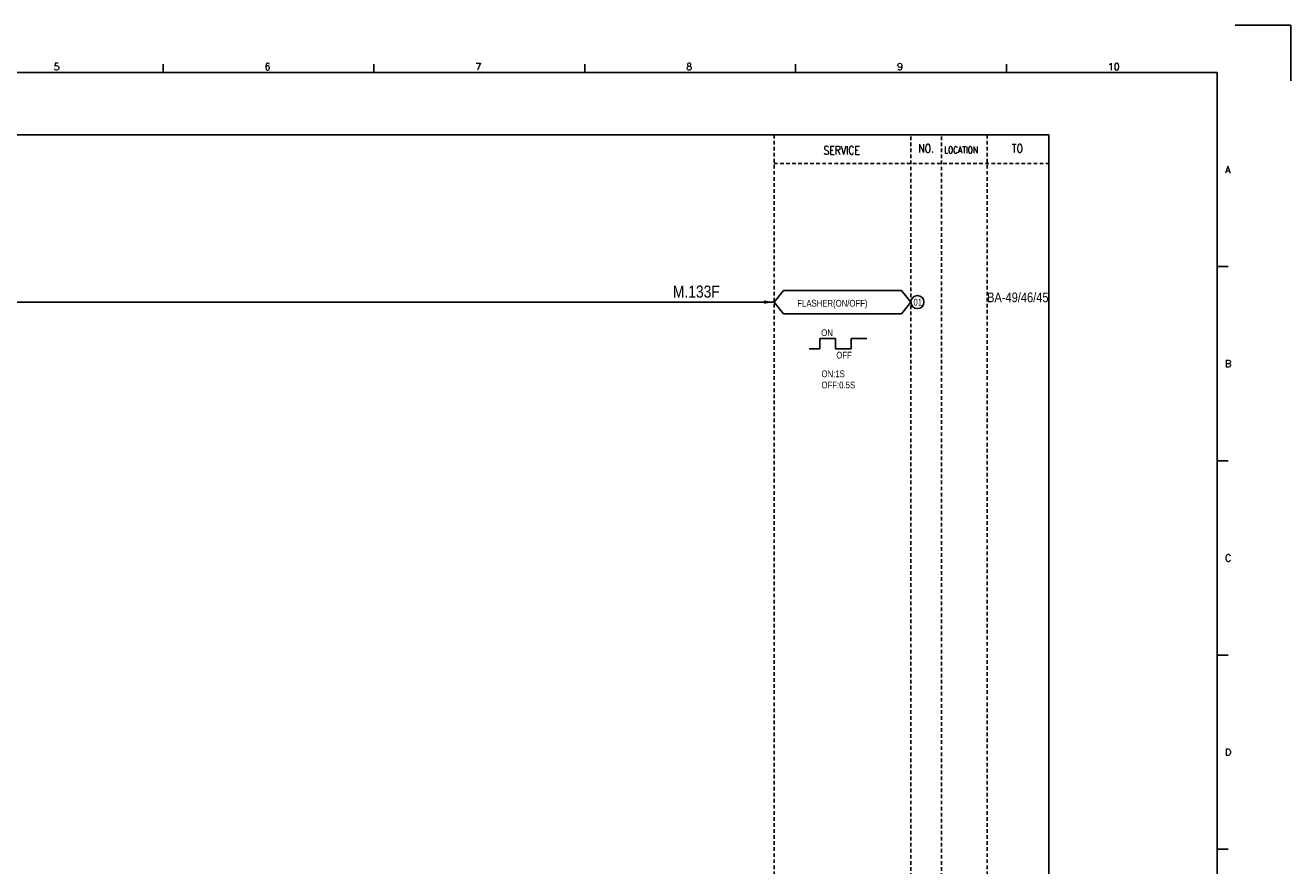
# Model space of a CAD drawing. Extents: x 1487 to 2453, y -138 to 544.
# Tile 3 of 3: x 1929 to 2453, y 196 to 544. Entities that reach past the tile are written whole.
import ezdxf
from ezdxf.enums import TextEntityAlignment as Align

# ---------------------------------------------------------------- set-up
doc = ezdxf.new("R2010")
doc.units = 0
doc.header["$MEASUREMENT"] = 0
doc.linetypes.add('HIDDEN', pattern=[4, 1.5, -1, 1.5])
doc.layers.get('0').update_dxf_attribs({"linetype": 'CONTINUOUS'})
doc.layers.get('Defpoints').update_dxf_attribs({"linetype": 'CONTINUOUS'})
for name, color, linetype in [('CON', 4, 'CONTINUOUS'), ('DCS', 7, 'CONTINUOUS'), ('HID', 2, 'HIDDEN'), ('圖框CON', 4, 'CONTINUOUS'), ('框線', 6, 'CONTINUOUS')]:
    doc.layers.add(name, color=color, linetype=linetype)
doc.styles.add('DAYUKP', font='complex', dxfattribs={"bigfont": 'DAYUKP.SHX'})
doc.styles.add('ROMANS', font='romans', dxfattribs={"width": 0.8})
doc.styles.add('style3', font='ARIALN.TTF')

# ---------------------------------------------------------------- blocks, each defined once
blk = doc.blocks.new('LEADER')
at = {"layer": 'CON'}
blk.add_solid([(0.85, -0.57), (0.85, -1.57), (3.85, -1.07)], dxfattribs=at)
blk = doc.blocks.new('1')
at = {"layer": 'Defpoints'}
blk.add_lwpolyline([(2189, 689.33), (2211.97, 689.33), (2211.97, 666.36)], dxfattribs=at)
at = {"layer": '圖框CON'}
for p, q in [((1745.08, 669.85), (1745.08, 673.29)), ((1832.37, 669.85), (1832.37, 673.29)), ((1919.66, 669.85), (1919.66, 673.29)), ((2006.95, 669.85), (2006.95, 673.29)), ((2094.24, 669.85), (2094.24, 673.29)), ((2186.14, 589.41), (2181.53, 589.41)), ((2186.14, 509.01), (2181.53, 509.01)), ((2186.14, 428.61), (2181.53, 428.61)), ((2186.14, 348.2), (2181.53, 348.2))]:
    blk.add_line(p, q, dxfattribs=at)
at = {"layer": '框線'}
for p, q in [((2181.53, 669.81), (1308.62, 669.81)), ((2181.53, 26.6), (2181.53, 669.81))]:
    blk.add_line(p, q, dxfattribs=at)
at = {"style": 'DAYUKP'}
for s, height, p in [('5', 2.87, (1699.8, 670.78)), ('6', 2.87, (1787.1, 670.78)), ('7', 2.87, (1874.39, 670.78)), ('8', 2.87, (1961.68, 670.78)), ('9', 2.87, (2048.97, 670.78)), ('10', 2.871, (2136.26, 670.78))]:
    blk.add_text(s, height=height, dxfattribs=at).set_placement(p)
for s, p in [('A', (2184.79, 629.6)), ('B', (2184.79, 549.2)), ('C', (2184.79, 468.8)), ('D', (2184.79, 388.39))]:
    blk.add_text(s, height=2.87, dxfattribs=at).set_placement(p, align=Align.MIDDLE_LEFT)

msp = doc.modelspace()

# ---------------------------------------------------------------- linework, layer by layer
at = {"layer": 'CON', "color": 6}
for p, q in [((2238.7, 429.45), (2242.6, 434.27)), ((2291.5, 434.27), (2242.6, 434.27)), ((2295.4, 429.45), (2291.5, 434.27)), ((2238.7, 429.45), (2242.6, 424.63)), ((2242.6, 424.63), (2291.5, 424.63)), ((2295.4, 429.45), (2291.5, 424.63))]:
    msp.add_line(p, q, dxfattribs=at)
at = {"layer": 'CON'}
for p, q in [((1793.5, 429.45), (2238.7, 429.45)), ((2257.68, 410.07), (2257.68, 414.44)), ((2257.68, 414.44), (2264.17, 414.44)), ((2257.68, 414.44), (2264.17, 414.44)), ((2264.17, 414.44), (2264.17, 410.07)), ((2270.66, 414.44), (2270.66, 410.07)), ((2270.66, 414.44), (2277.16, 414.44)), ((2270.66, 414.44), (2277.16, 414.44)), ((2253.19, 410.07), (2257.68, 410.07)), ((2264.17, 410.07), (2270.66, 410.07))]:
    msp.add_line(p, q, dxfattribs=at)
msp.add_lwpolyline([(1638.45, 498.72), (2352.45, 498.72), (2352.45, -1.09), (1638.45, -1.09)], close=True, dxfattribs=at)
msp.add_circle((2298.08, 429.45), 2.68, dxfattribs=at)
at = {"layer": 'HID'}
for p, q in [((2238.7, 498.72), (2238.7, -1.09)), ((2295.4, 498.02), (2295.4, -1.09)), ((2308, 498.02), (2308, -1.09)), ((2326.9, 498.72), (2326.9, -1.09)), ((2238.7, 486.81), (2352.45, 486.81))]:
    msp.add_line(p, q, dxfattribs=at)

# ---------------------------------------------------------------- block references
msp.add_blockref('1', (240.65, -145.28))
at = {"layer": 'CON', "xscale": 1.4, "yscale": 1.4, "zscale": 1.4}
msp.add_blockref('LEADER', (2233.31, 430.94), dxfattribs=at)

# ---------------------------------------------------------------- texts
at = {"layer": 'CON', "style": 'ROMANS', "width": 0.8}
for s, p in [('SERVICE', (2266.73, 492.3)), ('NO.', (2301.7, 493.11)), ('TO', (2339.5, 493.11))]:
    msp.add_text(s, height=3.5, dxfattribs=at).set_placement(p, align=Align.MIDDLE)
msp.add_text('LOCATION', height=2.8, dxfattribs=at).set_placement((2309.13, 490.21), align=Align.BOTTOM_LEFT)
at = {"layer": 'CON', "style": 'style3'}
for s, p in [('FLASHER(ON/OFF)', (2248.35, 426.75)), ('01', (2296.44, 427.17)), ('ON', (2258.24, 414.57)), ('OFF', (2264.49, 405.24)), ('ON:1S', (2258.36, 397.52)), ('OFF:0.5S', (2258.36, 392.9))]:
    msp.add_text(s, height=2.8, dxfattribs=at).set_placement(p, align=Align.BOTTOM_LEFT)
msp.add_text('BA-49/46/45', height=4, dxfattribs=at).set_placement((2326.9, 429.42))
at = {"layer": 'DCS', "linetype": 'ByBlock', "style": 'style3'}
msp.add_text('M.133F', height=5, dxfattribs=at).set_placement((2196.82, 431.29))

doc.saveas('drawing.dxf')
